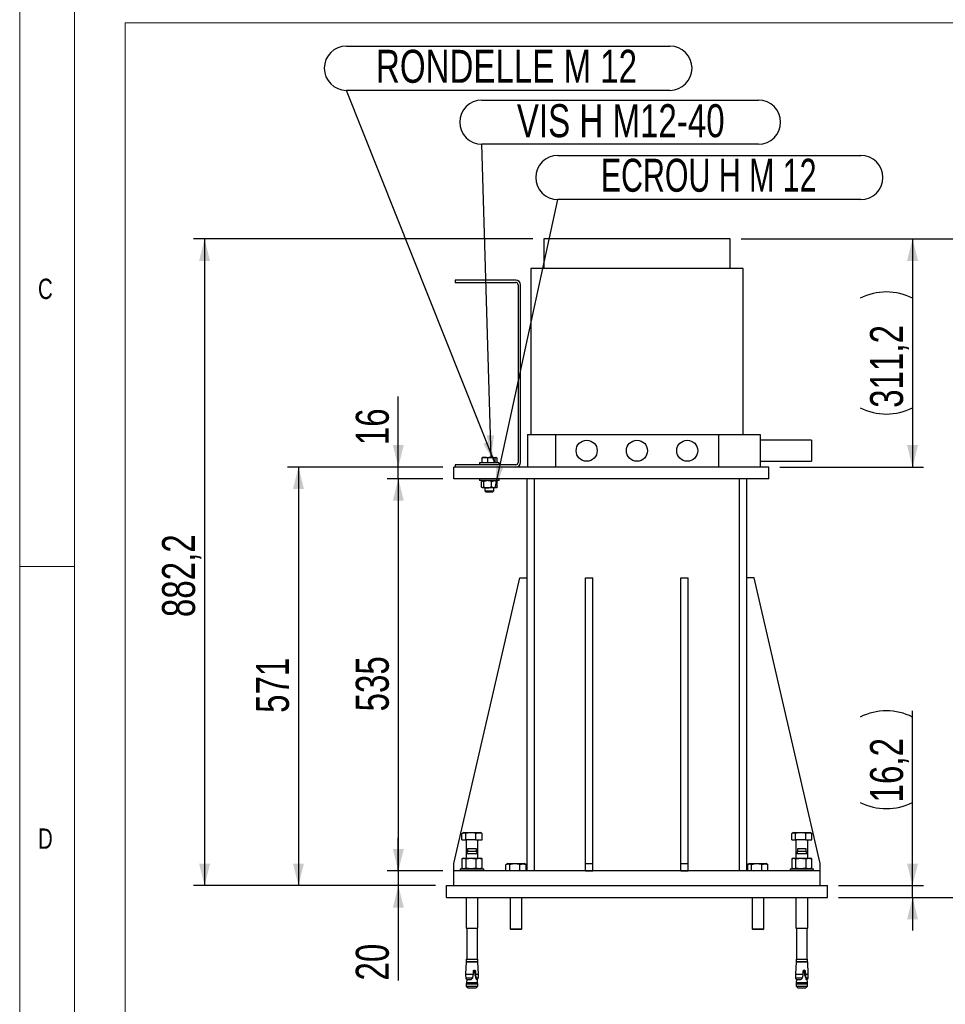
# Model space of a CAD drawing. Header units: millimetres. Extents: x 5 to 589, y 5 to 415.
# Tile 17 of 95: x 5 to 89, y 220 to 310. Entities that reach past the tile are written whole.
import ezdxf

# ---------------------------------------------------------------- set-up
doc = ezdxf.new("R2010")
doc.units = ezdxf.units.MM
doc.layers.add('COTES', color=1, linetype='Continuous')
doc.layers.add('NOTES', color=6, linetype='Continuous')
doc.layers.add('TRAIT-FORT', color=4, linetype='Continuous', lineweight=25)
doc.styles.add('SLDTEXTSTYLE0', font='TXT', dxfattribs={"width": 0.75})
doc.styles.add('SLDTEXTSTYLE9', font='TXT', dxfattribs={"width": 0.6875})
doc.dimstyles.new('SLDDIMSTYLE0', dxfattribs={"dimtxt": 3, "dimasz": 2, "dimexe": 0, "dimexo": 0.0625, "dimgap": 0.75, "dimtad": 1, "dimdec": 1, "dimlfac": 15, "dimrnd": 1e-09, "dimzin": 12, "dimdsep": 46, "dimtxsty": 'SLDTEXTSTYLE0', "dimsah": 1, "dimcen": 0.09, "dimadec": 0, "dimazin": 3, "dimtfac": 1, "dimtdec": 1, "dimtofl": 0, "dimtmove": 0, "dimatfit": 3, "dimfxl": 0, "dimfrac": 2, "dimtolj": 1, "dimtzin": 12, "dimarcsym": 0})
doc.dimstyles.new('SLDDIMSTYLE1', dxfattribs={"dimtxt": 3, "dimasz": 2, "dimexe": 0, "dimexo": 0.0625, "dimgap": 0.75, "dimtad": 1, "dimdec": 1, "dimlfac": 15, "dimrnd": 1e-09, "dimzin": 12, "dimdsep": 46, "dimtxsty": 'SLDTEXTSTYLE0', "dimsah": 1, "dimcen": 0.09, "dimadec": 0, "dimazin": 3, "dimtfac": 1, "dimtdec": 1, "dimtmove": 0, "dimatfit": 0, "dimfxl": 0, "dimfrac": 2, "dimtolj": 1, "dimtzin": 12, "dimarcsym": 0})
doc.dimstyles.new('SLDDIMSTYLE3', dxfattribs={"dimtxt": 0.18, "dimasz": 2, "dimexe": 0, "dimexo": 0.0625, "dimgap": 0, "dimtad": 0, "dimtih": 1, "dimtoh": 1, "dimdec": 0, "dimrnd": 1e-09, "dimzin": 0, "dimdsep": 46, "dimtxsty": 'Standard', "dimsah": 1, "dimcen": 0.09, "dimadec": 0, "dimazin": 0, "dimtfac": 2, "dimtdec": 0, "dimtofl": 0, "dimtmove": 0, "dimatfit": 3, "dimfxl": 0, "dimfrac": 2, "dimtolj": 1, "dimtzin": 0, "dimarcsym": 0})

# ---------------------------------------------------------------- blocks, each defined once
blk = doc.blocks.new('_D_65')
at = {"layer": 'COTES', "color": 1}
for p, q in [((43.485, 269.037), (29.361, 269.037)), ((30.361, 269.037), (30.361, 230.97)), ((42.819, 230.97), (29.361, 230.97))]:
    blk.add_line(p, q, dxfattribs=at)
for points in [[(30.361, 269.037), (29.861, 267.037), (30.861, 267.037)], [(30.361, 230.97), (30.861, 232.97), (29.861, 232.97)]]:
    blk.add_solid(points, dxfattribs=at)
at = {"layer": 'COTES', "color": 1, "insert": (26.494, 246.679), "char_height": 3, "attachment_point": 1, "rotation": 90, "style": 'SLDTEXTSTYLE0'}
blk.add_mtext('571', dxfattribs=at)
blk = doc.blocks.new('_D_66')
at = {"layer": 'COTES', "color": 1}
for p, q in [((39.444, 269.037), (39.444, 275.457)), ((43.485, 269.037), (38.444, 269.037)), ((39.444, 267.97), (39.444, 269.037)), ((43.485, 267.97), (38.444, 267.97)), ((39.444, 267.97), (39.444, 264.97))]:
    blk.add_line(p, q, dxfattribs=at)
for points in [[(39.444, 269.037), (39.944, 271.037), (38.944, 271.037)], [(39.444, 267.97), (38.944, 265.97), (39.944, 265.97)]]:
    blk.add_solid(points, dxfattribs=at)
at = {"layer": 'COTES', "color": 1, "insert": (35.576, 271.024), "char_height": 3, "attachment_point": 1, "rotation": 90, "style": 'SLDTEXTSTYLE0'}
blk.add_mtext('16', dxfattribs=at)
blk = doc.blocks.new('_D_67')
at = {"layer": 'COTES', "color": 1}
for p, q in [((43.485, 267.97), (38.444, 267.97)), ((39.444, 267.97), (39.444, 232.304)), ((43.485, 232.304), (38.444, 232.304))]:
    blk.add_line(p, q, dxfattribs=at)
for points in [[(39.444, 267.97), (38.944, 265.97), (39.944, 265.97)], [(39.444, 232.304), (39.944, 234.304), (38.944, 234.304)]]:
    blk.add_solid(points, dxfattribs=at)
at = {"layer": 'COTES', "color": 1, "insert": (35.576, 246.812), "char_height": 3, "attachment_point": 1, "rotation": 90, "style": 'SLDTEXTSTYLE0'}
blk.add_mtext('535', dxfattribs=at)
blk = doc.blocks.new('_D_68')
at = {"layer": 'COTES', "color": 1}
for p, q in [((39.444, 232.304), (39.444, 235.304)), ((43.485, 232.304), (38.444, 232.304)), ((39.444, 232.304), (39.444, 230.97)), ((42.819, 230.97), (38.444, 230.97)), ((39.444, 230.97), (39.444, 222.338))]:
    blk.add_line(p, q, dxfattribs=at)
for points in [[(39.444, 232.304), (39.944, 234.304), (38.944, 234.304)], [(39.444, 230.97), (38.944, 228.97), (39.944, 228.97)]]:
    blk.add_solid(points, dxfattribs=at)
at = {"layer": 'COTES', "color": 1, "insert": (35.576, 222.338), "char_height": 3, "attachment_point": 1, "rotation": 90, "style": 'SLDTEXTSTYLE0'}
blk.add_mtext('20', dxfattribs=at)
blk = doc.blocks.new('_D_69')
at = {"layer": 'COTES', "color": 1}
for p, q in [((70.619, 289.784), (87.223, 289.784)), ((86.223, 289.784), (86.223, 269.037)), ((74.152, 269.037), (87.223, 269.037))]:
    blk.add_line(p, q, dxfattribs=at)
for centre, start, end in [((83.842, 279.635), 63.43495, 116.56505), ((83.842, 279.185), 243.43495, 296.56505)]:
    blk.add_arc(centre, 5.325, start, end, dxfattribs=at)
for points in [[(86.223, 289.784), (85.723, 287.784), (86.723, 287.784)], [(86.223, 269.037), (86.723, 271.037), (85.723, 271.037)]]:
    blk.add_solid(points, dxfattribs=at)
at = {"layer": 'COTES', "color": 1, "insert": (82.356, 274.423), "char_height": 3, "attachment_point": 1, "rotation": 90, "style": 'SLDTEXTSTYLE0'}
blk.add_mtext('311,2', dxfattribs=at)
blk = doc.blocks.new('_D_70')
at = {"layer": 'COTES', "color": 1}
for p, q in [((86.223, 230.97), (86.223, 246.859)), ((79.485, 230.97), (87.223, 230.97)), ((86.223, 229.89), (86.223, 230.97)), ((79.485, 229.89), (87.223, 229.89)), ((86.223, 229.89), (86.223, 226.89))]:
    blk.add_line(p, q, dxfattribs=at)
for centre, start, end in [((83.842, 241.534), 63.43495, 116.56505), ((83.842, 243.301), 243.43495, 296.56505)]:
    blk.add_arc(centre, 5.325, start, end, dxfattribs=at)
for points in [[(86.223, 230.97), (86.723, 232.97), (85.723, 232.97)], [(86.223, 229.89), (85.723, 227.89), (86.723, 227.89)]]:
    blk.add_solid(points, dxfattribs=at)
at = {"layer": 'COTES', "color": 1, "insert": (82.356, 238.538), "char_height": 3, "attachment_point": 1, "rotation": 90, "style": 'SLDTEXTSTYLE0'}
blk.add_mtext('16,2', dxfattribs=at)
blk = doc.blocks.new('_D_71')
at = {"layer": 'COTES', "color": 1}
for p, q in [((70.619, 289.784), (96.962, 289.784)), ((95.962, 229.89), (95.962, 289.784)), ((79.485, 229.89), (96.962, 229.89))]:
    blk.add_line(p, q, dxfattribs=at)
for points in [[(95.962, 289.784), (95.462, 287.784), (96.462, 287.784)], [(95.962, 229.89), (96.462, 231.89), (95.462, 231.89)]]:
    blk.add_solid(points, dxfattribs=at)
at = {"layer": 'COTES', "color": 1, "insert": (92.095, 254.85), "char_height": 3, "attachment_point": 1, "rotation": 90, "style": 'SLDTEXTSTYLE0'}
blk.add_mtext('898,4', dxfattribs=at)
blk = doc.blocks.new('_D_72')
at = {"layer": 'COTES', "color": 1}
for p, q in [((51.685, 289.784), (20.819, 289.784)), ((21.819, 289.784), (21.819, 230.97)), ((42.819, 230.97), (20.819, 230.97))]:
    blk.add_line(p, q, dxfattribs=at)
for points in [[(21.819, 289.784), (21.319, 287.784), (22.319, 287.784)], [(21.819, 230.97), (22.319, 232.97), (21.319, 232.97)]]:
    blk.add_solid(points, dxfattribs=at)
at = {"layer": 'COTES', "color": 1, "insert": (17.952, 255.39), "char_height": 3, "attachment_point": 1, "rotation": 90, "style": 'SLDTEXTSTYLE0'}
blk.add_mtext('882,2', dxfattribs=at)
blk = doc.blocks.new('SW_NOTE_2')
at = {"layer": 'NOTES', "color": 0}
for p, q in [((0, 4.025), (27.547, 4.025)), ((27.547, 0), (0, 0))]:
    blk.add_line(p, q, dxfattribs=at)
for centre, start, end in [((0, 2.013), 90, 270), ((27.547, 2.013), 270, 90)]:
    blk.add_arc(centre, 2.013, start, end, dxfattribs=at)
at = {"layer": 'NOTES', "color": 0, "insert": (13.716, 3.716), "char_height": 3, "attachment_point": 2, "style": 'SLDTEXTSTYLE9'}
blk.add_mtext('ECROU H M 12', dxfattribs=at)
blk = doc.blocks.new('SW_NOTE_3')
at = {"layer": 'NOTES', "color": 0}
for p, q in [((0, 4.025), (25.157, 4.025)), ((25.157, 0), (0, 0))]:
    blk.add_line(p, q, dxfattribs=at)
for centre, start, end in [((0, 2.013), 90, 270), ((25.157, 2.013), 270, 90)]:
    blk.add_arc(centre, 2.013, start, end, dxfattribs=at)
at = {"layer": 'NOTES', "color": 0, "insert": (12.634, 3.646), "char_height": 3, "attachment_point": 2, "style": 'SLDTEXTSTYLE0'}
blk.add_mtext('VIS H M12-40', dxfattribs=at)
blk = doc.blocks.new('SW_NOTE_4')
at = {"layer": 'NOTES', "color": 0}
for p, q in [((0, 4.025), (29.434, 4.025)), ((29.434, 0), (0, 0))]:
    blk.add_line(p, q, dxfattribs=at)
for centre, start, end in [((0, 2.013), 90, 270), ((29.434, 2.013), 270, 90)]:
    blk.add_arc(centre, 2.013, start, end, dxfattribs=at)
at = {"layer": 'NOTES', "color": 0, "insert": (14.57, 3.689), "char_height": 3, "attachment_point": 2, "style": 'SLDTEXTSTYLE0'}
blk.add_mtext('RONDELLE M 12', dxfattribs=at)

msp = doc.modelspace()

# ---------------------------------------------------------------- linework, layer by layer
at = {"color": 7, "linetype": 'Continuous', "lineweight": 18}
for p, q in [((5, 415), (5, 5)), ((10, 410), (10, 10)), ((14.6104, 309.4419), (157.2809, 309.4419)), ((14.6104, 309.4419), (14.6104, 160.4144)), ((10, 260), (5, 260))]:
    msp.add_line(p, q, dxfattribs=at)
at = {"layer": 'TRAIT-FORT', "color": 4, "linetype": 'Continuous', "lineweight": 25}
for p, q in [((52.6854, 289.7837), (52.6854, 287.1049)), ((52.6854, 289.7837), (52.6854, 287.1049)), ((52.7391, 289.7837), (52.6854, 289.7837)), ((62.1039, 289.7837), (52.6854, 289.7837)), ((69.6187, 289.7837), (52.7391, 289.7837)), ((69.6187, 289.7837), (62.1039, 289.7837)), ((69.6187, 287.1049), (69.6187, 289.7837)), ((69.6187, 287.1049), (69.6187, 289.7837)), ((51.5001, 287.1049), (51.5001, 272.0003)), ((51.5001, 287.1049), (51.5001, 272.0003)), ((70.804, 287.1049), (51.5001, 287.1049)), ((70.804, 272.0003), (70.804, 287.1049)), ((70.804, 272.0003), (70.804, 287.1049)), ((44.6035, 286.0381), (44.6035, 285.8256)), ((50.1289, 286.0381), (44.6035, 286.0381)), ((44.6035, 285.8256), (50.1289, 285.8256)), ((50.3414, 285.613), (50.3414, 269.462)), ((50.5539, 269.462), (50.5539, 285.613)), ((51.2031, 272.0003), (51.2031, 269.037)), ((51.2031, 272.0003), (51.2037, 272.0003)), ((51.2037, 272.0003), (51.2037, 269.037)), ((51.2037, 272.0003), (53.7437, 272.0003)), ((53.7437, 272.0003), (53.7437, 269.037)), ((53.7437, 272.0003), (68.5604, 272.0003)), ((68.5604, 272.0003), (68.5604, 269.037)), ((68.5604, 272.0003), (70.8752, 272.0003)), ((70.8752, 272.0003), (72.3698, 272.0003)), ((72.3698, 272.0003), (72.3698, 269.037)), ((77.0365, 271.4769), (72.3698, 271.4769)), ((77.0365, 271.4769), (77.0365, 269.5604)), ((47.0559, 269.8626), (47.0559, 269.4162)), ((47.1239, 269.9162), (47.1036, 269.9044)), ((47.1239, 269.9162), (47.3025, 269.9162)), ((47.3025, 269.9162), (47.8831, 269.9162)), ((47.5491, 269.8626), (47.5491, 269.4162)), ((47.8831, 269.9162), (48.3045, 269.9162)), ((48.2171, 269.8626), (48.2171, 269.4162)), ((48.3045, 269.9162), (48.3239, 269.9162)), ((48.3443, 269.9044), (48.3239, 269.9162)), ((48.3919, 269.8626), (48.3919, 269.4162)), ((72.3698, 269.5604), (77.0365, 269.5604)), ((44.4854, 267.9703), (44.4854, 269.037)), ((73.152, 269.037), (44.4854, 269.037)), ((44.6035, 269.2495), (44.6035, 269.037)), ((50.1289, 269.2495), (44.6035, 269.2495)), ((46.8239, 269.4162), (46.8239, 269.2495)), ((46.9967, 269.4162), (46.8239, 269.4162)), ((48.6239, 269.4162), (46.9967, 269.4162)), ((48.6239, 269.2495), (48.6239, 269.4162)), ((73.152, 267.9703), (73.152, 269.037)), ((73.152, 267.9703), (44.4854, 267.9703)), ((46.8239, 267.9695), (46.8239, 267.8029)), ((47.0335, 267.9695), (46.8239, 267.9695)), ((47.0335, 267.8029), (46.8239, 267.8029)), ((47.0311, 267.7433), (46.9967, 267.7049)), ((48.6239, 267.9695), (47.0335, 267.9695)), ((48.6239, 267.8029), (47.0335, 267.8029)), ((47.0906, 267.8029), (47.0636, 267.7759)), ((47.3239, 267.9703), (47.3239, 267.9695)), ((48.1239, 267.9695), (48.1239, 267.9703)), ((48.3842, 267.7759), (48.3572, 267.8029)), ((48.4167, 267.7434), (48.3842, 267.7759)), ((48.4167, 267.7433), (48.4511, 267.7049)), ((48.6239, 267.8029), (48.6239, 267.9695)), ((51.152, 232.3037), (51.152, 267.9703)), ((51.8187, 232.3037), (51.8187, 267.9703)), ((70.4854, 232.3037), (70.4854, 267.9703)), ((71.152, 232.3037), (71.152, 267.9703)), ((47.0072, 267.7129), (46.9967, 267.7049)), ((46.9967, 267.2342), (46.9967, 267.7049)), ((46.9967, 267.2342), (47.0071, 267.2261)), ((47.0135, 267.2342), (47.0135, 267.7049)), ((47.064, 267.1628), (47.0906, 267.1362)), ((47.1159, 267.1362), (47.0906, 267.1362)), ((47.5735, 267.1362), (47.1159, 267.1362)), ((47.2183, 267.2342), (47.2183, 267.7049)), ((47.3239, 267.1362), (47.3239, 266.8662)), ((47.3239, 266.8662), (47.4406, 266.7495)), ((47.3239, 266.8662), (47.443, 266.8662)), ((47.443, 266.8662), (48.1239, 266.8662)), ((48.1815, 267.1362), (47.5735, 267.1362)), ((47.9287, 267.2342), (47.9287, 267.7049)), ((48.0072, 266.7495), (48.1239, 266.8662)), ((48.1239, 266.8662), (48.1239, 267.1362)), ((48.3572, 267.1362), (48.1815, 267.1362)), ((48.3572, 267.1362), (48.3838, 267.1628)), ((48.3838, 267.1628), (48.4169, 267.1958)), ((48.4343, 267.2342), (48.4343, 267.7049)), ((48.4511, 267.2342), (48.4511, 267.7049)), ((47.5249, 266.7495), (47.4406, 266.7495)), ((48.0072, 266.7495), (47.5249, 266.7495)), ((44.4854, 232.9703), (50.4854, 258.9703)), ((50.4854, 258.9703), (51.152, 258.9703)), ((56.4854, 232.9703), (56.4854, 258.9703)), ((56.4854, 258.9703), (57.152, 258.9703)), ((57.152, 232.9703), (57.152, 258.9703)), ((65.152, 258.9703), (65.8187, 258.9703)), ((65.152, 232.9703), (65.152, 258.9703)), ((65.8187, 232.9703), (65.8187, 258.9703)), ((71.8187, 258.9703), (71.152, 258.9703)), ((77.8187, 232.9703), (71.8187, 258.9703)), ((45.2365, 235.1377), (45.2365, 235.7098)), ((45.392, 235.8044), (45.2872, 235.7438)), ((45.392, 235.8044), (46.912, 235.8044)), ((45.5875, 235.1377), (45.5875, 235.7098)), ((46.503, 235.1377), (46.503, 235.7098)), ((47.0169, 235.7438), (46.912, 235.8044)), ((47.0675, 235.1377), (47.0675, 235.7098)), ((75.2365, 235.1377), (75.2365, 235.7098)), ((75.392, 235.8044), (75.2872, 235.7438)), ((75.392, 235.8044), (76.912, 235.8044)), ((75.5875, 235.1377), (75.5875, 235.7098)), ((76.503, 235.1377), (76.503, 235.7098)), ((77.0169, 235.7438), (76.912, 235.8044)), ((77.0675, 235.1377), (77.0675, 235.7098)), ((45.2365, 235.1377), (45.5875, 235.1377)), ((46.503, 235.1377), (45.5875, 235.1377)), ((45.6187, 235.1377), (45.6187, 233.8503)), ((46.503, 235.1377), (47.0675, 235.1377)), ((46.6854, 233.8503), (46.6854, 235.1377)), ((75.2365, 235.1377), (75.5875, 235.1377)), ((76.503, 235.1377), (75.5875, 235.1377)), ((75.6187, 235.1377), (75.6187, 233.8503)), ((76.503, 235.1377), (77.0675, 235.1377)), ((76.6854, 233.8503), (76.6854, 235.1377)), ((45.7454, 234.0703), (45.6187, 233.8503)), ((45.6187, 233.8503), (45.6187, 233.457)), ((45.6587, 233.8503), (45.6187, 233.8503)), ((46.6854, 233.8503), (45.6587, 233.8503)), ((45.7454, 234.3037), (45.7454, 234.0703)), ((45.7759, 234.3037), (45.7454, 234.3037)), ((46.5587, 234.0703), (45.7454, 234.0703)), ((46.5587, 234.3037), (45.7759, 234.3037)), ((46.5587, 234.0703), (46.5587, 234.3037)), ((46.6854, 233.8503), (46.5587, 234.0703)), ((46.6854, 233.457), (46.6854, 233.8503)), ((75.7454, 234.0703), (75.6187, 233.8503)), ((75.6187, 233.8503), (75.6187, 233.457)), ((75.6587, 233.8503), (75.6187, 233.8503)), ((76.6854, 233.8503), (75.6587, 233.8503)), ((75.7454, 234.3037), (75.7454, 234.0703)), ((75.7759, 234.3037), (75.7454, 234.3037)), ((76.5587, 234.0703), (75.7454, 234.0703)), ((76.5587, 234.3037), (75.7759, 234.3037)), ((76.5587, 234.0703), (76.5587, 234.3037)), ((76.6854, 233.8503), (76.5587, 234.0703)), ((76.6854, 233.457), (76.6854, 233.8503)), ((44.4854, 232.3037), (44.4854, 232.9703)), ((45.2365, 233.4126), (45.2365, 232.5481)), ((45.352, 233.457), (45.2872, 233.4337)), ((45.352, 233.457), (45.412, 233.457)), ((45.412, 233.457), (46.0453, 233.457)), ((45.5875, 233.4126), (45.5875, 232.5481)), ((46.0453, 233.457), (46.7853, 233.457)), ((46.503, 233.4126), (46.503, 232.5481)), ((46.7853, 233.457), (46.952, 233.457)), ((47.0169, 233.4337), (46.952, 233.457)), ((47.0675, 232.5481), (47.0675, 233.4126)), ((49.2365, 232.3037), (49.2365, 232.8758)), ((49.392, 232.9703), (49.2872, 232.9098)), ((49.392, 232.9703), (50.912, 232.9703)), ((49.5875, 232.3037), (49.5875, 232.8758)), ((50.503, 232.3037), (50.503, 232.8758)), ((51.0169, 232.9098), (50.912, 232.9703)), ((51.152, 232.9703), (51.0616, 232.8799)), ((51.0675, 232.3037), (51.0675, 232.8758)), ((56.4854, 232.9703), (57.152, 232.9703)), ((56.4854, 232.3037), (56.4854, 232.9703)), ((57.152, 232.3037), (57.152, 232.9703)), ((65.152, 232.9703), (65.8187, 232.9703)), ((65.152, 232.3037), (65.152, 232.9703)), ((65.8187, 232.3037), (65.8187, 232.9703)), ((71.152, 232.9703), (71.2424, 232.8799)), ((71.2365, 232.3037), (71.2365, 232.8758)), ((71.392, 232.9703), (71.2872, 232.9098)), ((71.392, 232.9703), (72.912, 232.9703)), ((71.5875, 232.3037), (71.5875, 232.8758)), ((72.503, 232.3037), (72.503, 232.8758)), ((73.0169, 232.9098), (72.912, 232.9703)), ((73.0675, 232.3037), (73.0675, 232.8758)), ((75.2365, 233.4126), (75.2365, 232.5481)), ((75.352, 233.457), (75.2872, 233.4337)), ((75.352, 233.457), (75.412, 233.457)), ((75.412, 233.457), (76.0453, 233.457)), ((75.5875, 233.4126), (75.5875, 232.5481)), ((76.0453, 233.457), (76.7853, 233.457)), ((76.503, 233.4126), (76.503, 232.5481)), ((76.7853, 233.457), (76.952, 233.457)), ((77.0169, 233.4337), (76.952, 233.457)), ((77.0675, 232.5481), (77.0675, 233.4126)), ((77.8187, 232.3037), (77.8187, 232.9703)), ((44.4854, 230.9703), (44.4854, 232.3037)), ((77.8187, 232.3037), (44.4854, 232.3037)), ((45.0854, 232.5037), (45.0854, 232.3037)), ((45.0854, 232.5037), (47.2187, 232.5037)), ((45.2872, 232.5269), (45.352, 232.5037)), ((46.952, 232.5037), (47.0169, 232.5269)), ((47.2187, 232.3037), (47.2187, 232.5037)), ((56.4854, 232.3037), (57.152, 232.3037)), ((65.152, 232.3037), (65.8187, 232.3037)), ((75.0854, 232.5037), (75.0854, 232.3037)), ((75.0854, 232.5037), (77.2187, 232.5037)), ((75.2872, 232.5269), (75.352, 232.5037)), ((76.952, 232.5037), (77.0169, 232.5269)), ((77.2187, 232.3037), (77.2187, 232.5037)), ((77.8187, 230.9703), (77.8187, 232.3037)), ((43.8187, 229.8903), (43.8187, 230.9703)), ((43.8187, 230.9703), (78.4854, 230.9703)), ((78.4854, 229.8903), (78.4854, 230.9703)), ((43.8187, 229.8903), (78.4854, 229.8903)), ((45.6187, 229.8903), (45.6187, 227.1037)), ((46.6854, 227.1037), (46.6854, 229.8903)), ((49.6187, 229.8903), (49.6187, 227.0437)), ((50.6854, 227.0437), (50.6854, 229.8903)), ((71.6187, 229.8903), (71.6187, 227.0437)), ((72.6854, 227.0437), (72.6854, 229.8903)), ((75.6187, 229.8903), (75.6187, 227.1037)), ((76.6854, 227.1037), (76.6854, 229.8903)), ((45.6187, 227.1037), (45.6587, 227.1037)), ((45.6587, 227.1037), (46.6854, 227.1037)), ((45.672, 227.1037), (45.672, 224.277)), ((46.632, 224.277), (46.632, 227.1037)), ((49.6187, 227.0437), (49.692, 226.9703)), ((49.6187, 227.0437), (50.6854, 227.0437)), ((50.612, 226.9703), (49.692, 226.9703)), ((50.612, 226.9703), (50.6854, 227.0437)), ((71.6187, 227.0437), (71.692, 226.9703)), ((71.6187, 227.0437), (72.6854, 227.0437)), ((72.612, 226.9703), (71.692, 226.9703)), ((72.612, 226.9703), (72.6854, 227.0437)), ((75.6187, 227.1037), (75.6587, 227.1037)), ((75.6587, 227.1037), (76.6854, 227.1037)), ((75.672, 227.1037), (75.672, 224.277)), ((76.632, 224.277), (76.632, 227.1037)), ((45.6214, 224.037), (45.5623, 222.9096)), ((45.6214, 224.037), (45.6612, 224.037)), ((45.6287, 224.277), (45.6287, 224.0703)), ((45.6287, 224.277), (45.668, 224.277)), ((45.6287, 224.0703), (45.668, 224.0703)), ((45.6612, 224.037), (46.6827, 224.037)), ((45.668, 224.277), (46.6754, 224.277)), ((45.668, 224.0703), (46.6754, 224.0703)), ((45.762, 224.0703), (45.762, 224.037)), ((46.542, 224.037), (46.542, 224.0703)), ((46.6754, 224.0703), (46.6754, 224.277)), ((46.7418, 222.9096), (46.6827, 224.037)), ((75.6214, 224.037), (75.5623, 222.9096)), ((75.6214, 224.037), (75.6612, 224.037)), ((75.6287, 224.277), (75.6287, 224.0703)), ((75.6287, 224.277), (75.668, 224.277)), ((75.6287, 224.0703), (75.668, 224.0703)), ((75.6612, 224.037), (76.6827, 224.037)), ((75.668, 224.277), (76.6754, 224.277)), ((75.668, 224.0703), (76.6754, 224.0703)), ((75.762, 224.0703), (75.762, 224.037)), ((76.542, 224.037), (76.542, 224.0703)), ((76.6754, 224.0703), (76.6754, 224.277)), ((76.7418, 222.9096), (76.6827, 224.037)), ((46.2683, 222.9096), (46.2772, 223.1903)), ((46.4297, 222.7929), (46.401, 223.1903)), ((46.401, 223.1903), (46.4575, 223.1903)), ((46.4575, 223.1903), (46.4758, 222.9096)), ((76.2683, 222.9096), (76.2772, 223.1903)), ((76.4297, 222.7929), (76.401, 223.1903)), ((76.401, 223.1903), (76.4575, 223.1903)), ((76.4575, 223.1903), (76.4758, 222.9096)), ((45.5623, 222.9096), (46.2683, 222.9096)), ((45.5858, 222.5872), (46.1891, 222.5872)), ((45.6467, 222.1503), (45.622, 222.029)), ((45.6674, 222.4325), (45.6467, 222.1503)), ((45.6467, 222.1503), (46.6574, 222.1503)), ((45.6674, 222.4325), (46.0736, 222.4325)), ((46.0736, 222.4325), (46.1079, 222.4571)), ((46.2601, 222.7929), (46.2683, 222.9096)), ((46.479, 222.7929), (46.4297, 222.7929)), ((46.4758, 222.9096), (46.7418, 222.9096)), ((46.4758, 222.9096), (46.479, 222.7929)), ((46.5229, 222.5872), (46.7183, 222.5872)), ((46.544, 222.4325), (46.5283, 222.4571)), ((46.5283, 222.4571), (46.5391, 222.4571)), ((46.5391, 222.4571), (46.544, 222.4325)), ((46.6367, 222.4325), (46.544, 222.4325)), ((46.6574, 222.1503), (46.6367, 222.4325)), ((46.682, 222.029), (46.6574, 222.1503)), ((75.5623, 222.9096), (76.2683, 222.9096)), ((75.5858, 222.5872), (76.1891, 222.5872)), ((75.6467, 222.1503), (75.622, 222.029)), ((75.6674, 222.4325), (75.6467, 222.1503)), ((75.6467, 222.1503), (76.6574, 222.1503)), ((75.6674, 222.4325), (76.0736, 222.4325)), ((76.0736, 222.4325), (76.1079, 222.4571)), ((76.2601, 222.7929), (76.2683, 222.9096)), ((76.479, 222.7929), (76.4297, 222.7929)), ((76.4758, 222.9096), (76.7418, 222.9096)), ((76.4758, 222.9096), (76.479, 222.7929)), ((76.5229, 222.5872), (76.7183, 222.5872)), ((76.544, 222.4325), (76.5283, 222.4571)), ((76.5283, 222.4571), (76.5391, 222.4571)), ((76.5391, 222.4571), (76.544, 222.4325)), ((76.6367, 222.4325), (76.544, 222.4325)), ((76.6574, 222.1503), (76.6367, 222.4325)), ((76.682, 222.029), (76.6574, 222.1503)), ((45.622, 222.029), (45.622, 221.837)), ((45.622, 222.029), (46.682, 222.029)), ((45.622, 221.837), (45.7887, 221.6703)), ((45.622, 221.837), (45.6618, 221.837)), ((45.6618, 221.837), (46.682, 221.837)), ((45.7887, 221.6703), (46.5154, 221.6703)), ((46.5154, 221.6703), (46.682, 221.837)), ((46.682, 221.837), (46.682, 222.029)), ((75.622, 222.029), (75.622, 221.837)), ((75.622, 222.029), (76.682, 222.029)), ((75.622, 221.837), (75.7887, 221.6703)), ((75.622, 221.837), (75.6618, 221.837)), ((75.6618, 221.837), (76.682, 221.837)), ((75.7887, 221.6703), (76.5154, 221.6703)), ((76.5154, 221.6703), (76.682, 221.837)), ((76.682, 221.837), (76.682, 222.029))]:
    msp.add_line(p, q, dxfattribs=at)
for centre in [(56.5783, 270.5187), (61.152, 270.5187), (65.7258, 270.5187)]:
    msp.add_circle(centre, 0.9583, dxfattribs=at)
for centre, radius, start, end in [((50.1289, 285.613), 0.425, 360, 90), ((50.1289, 285.613), 0.2125, 360, 90), ((50.1289, 269.462), 0.2125, 270, 0), ((50.1289, 269.462), 0.425, 270, 0), ((49.2471, 223.0153), 3.6863, 181.6416, 186.668911), ((45.8497, 222.6276), 0.2671, 188.713673, 226.939482), ((46.4543, 222.6276), 0.2671, 313.060518, 351.286327), ((43.057, 223.0153), 3.6863, 353.331089, 358.3584), ((79.2471, 223.0153), 3.6863, 181.6416, 186.668911), ((75.8497, 222.6276), 0.2671, 188.713673, 226.939482), ((76.4543, 222.6276), 0.2671, 313.060518, 351.286327), ((73.057, 223.0153), 3.6863, 353.331089, 358.3584)]:
    msp.add_arc(centre, radius, start, end, dxfattribs=at)
for points, knots in [([(47.3025, 269.9162), (47.2842, 269.9156), (47.2497, 269.9146), (47.1993, 269.9069), (47.1512, 269.8957), (47.1033, 269.881), (47.0717, 269.8687), (47.0559, 269.8626)], [0, 0, 0, 0, 0.2190861, 0.4128361, 0.6072728, 0.8034231, 1, 1, 1, 1]), ([(47.0559, 269.8626), (47.063, 269.8701), (47.0771, 269.8853), (47.0931, 269.899), (47.1021, 269.9032), (47.1038, 269.904)], [0, 0, 0, 0, 0.4469683, 0.8954285, 1, 1, 1, 1]), ([(47.5491, 269.8626), (47.5412, 269.8657), (47.5256, 269.8719), (47.4775, 269.8891), (47.4035, 269.9105), (47.3363, 269.9143), (47.3025, 269.9162)], [0, 0, 0, 0, 0.0973863, 0.1948131, 0.5946686, 1, 1, 1, 1]), ([(47.8831, 269.9162), (47.8751, 269.9161), (47.8413, 269.9159), (47.7813, 269.9118), (47.7034, 269.9008), (47.6258, 269.8844), (47.5747, 269.8699), (47.5491, 269.8626)], [0, 0, 0, 0, 0.0700556, 0.2998126, 0.5308313, 0.7650256, 1, 1, 1, 1]), ([(48.2171, 269.8626), (48.1901, 269.8703), (48.1361, 269.8856), (48.0532, 269.9024), (47.9687, 269.914), (47.9117, 269.9155), (47.8831, 269.9162)], [0, 0, 0, 0, 0.2472686, 0.4953626, 0.746874, 1, 1, 1, 1]), ([(48.2171, 269.8626), (48.2241, 269.8703), (48.2383, 269.8856), (48.26, 269.9024), (48.2821, 269.914), (48.297, 269.9155), (48.3045, 269.9162)], [0, 0, 0, 0, 0.2472686, 0.4953626, 0.746874, 1, 1, 1, 1]), ([(48.3045, 269.9162), (48.3066, 269.9161), (48.3154, 269.9159), (48.3311, 269.9118), (48.3515, 269.9008), (48.3718, 269.8844), (48.3852, 269.8699), (48.3919, 269.8626)], [0, 0, 0, 0, 0.0700556, 0.2998126, 0.5308313, 0.7650256, 1, 1, 1, 1]), ([(47.0135, 267.7049), (47.0205, 267.7167), (47.0344, 267.7405), (47.0563, 267.7694), (47.0792, 267.7911), (47.0993, 267.8016), (47.1116, 267.8025), (47.1159, 267.8029)], [0, 0, 0, 0, 0.2155169, 0.432226, 0.6544573, 0.8796878, 1, 1, 1, 1]), ([(47.1159, 267.8029), (47.1248, 267.8015), (47.1428, 267.7986), (47.169, 267.7768), (47.1943, 267.7456), (47.2103, 267.7185), (47.2183, 267.7049)], [0, 0, 0, 0, 0.2495763, 0.5043607, 0.7510452, 1, 1, 1, 1]), ([(47.5735, 267.8029), (47.5426, 267.8015), (47.4802, 267.7986), (47.3893, 267.7768), (47.3015, 267.7456), (47.2461, 267.7185), (47.2183, 267.7049)], [0, 0, 0, 0, 0.2495763, 0.5043607, 0.7510452, 1, 1, 1, 1]), ([(47.9287, 267.7049), (47.9046, 267.7167), (47.8564, 267.7405), (47.7803, 267.7694), (47.7009, 267.7911), (47.6311, 267.8016), (47.5884, 267.8025), (47.5735, 267.8029)], [0, 0, 0, 0, 0.21551689, 0.43222603, 0.65445729, 0.87968778, 1, 1, 1, 1]), ([(47.9287, 267.7049), (47.9433, 267.7151), (47.9727, 267.7356), (48.0159, 267.7598), (48.0576, 267.7788), (48.0979, 267.7922), (48.1393, 267.8011), (48.1674, 267.8023), (48.1815, 267.8029)], [0, 0, 0, 0, 0.18482945, 0.3703669, 0.5252225, 0.68091173, 0.83977606, 1, 1, 1, 1]), ([(48.1815, 267.8029), (48.1857, 267.8028), (48.2209, 267.8023), (48.2878, 267.7886), (48.3677, 267.7507), (48.4155, 267.7178), (48.4343, 267.7049)], [0, 0, 0, 0, 0.04836864, 0.39932986, 0.76296469, 1, 1, 1, 1]), ([(48.4343, 267.7049), (48.4274, 267.7166), (48.4134, 267.7402), (48.3965, 267.7639), (48.3863, 267.773), (48.3836, 267.7754)], [0, 0, 0, 0, 0.4231147, 0.8485701, 1, 1, 1, 1]), ([(46.9967, 267.2342), (47.0067, 267.2218), (47.0179, 267.2079), (47.0298, 267.1973), (47.0311, 267.1961)], [0, 0, 0, 0, 0.88434981, 1, 1, 1, 1]), ([(47.1159, 267.1362), (47.107, 267.1376), (47.089, 267.1404), (47.0628, 267.1622), (47.0375, 267.1934), (47.0215, 267.2205), (47.0135, 267.2342)], [0, 0, 0, 0, 0.2495763, 0.5043607, 0.7510452, 1, 1, 1, 1]), ([(47.2183, 267.2342), (47.2114, 267.2223), (47.1975, 267.1986), (47.1755, 267.1696), (47.1526, 267.148), (47.1325, 267.1375), (47.1202, 267.1365), (47.1159, 267.1362)], [0, 0, 0, 0, 0.21551689, 0.43222603, 0.65445729, 0.87968778, 1, 1, 1, 1]), ([(47.2183, 267.2342), (47.2423, 267.2223), (47.2906, 267.1986), (47.3666, 267.1696), (47.4461, 267.148), (47.5159, 267.1375), (47.5586, 267.1365), (47.5735, 267.1362)], [0, 0, 0, 0, 0.2155169, 0.432226, 0.6544573, 0.8796878, 1, 1, 1, 1]), ([(47.5735, 267.1362), (47.6044, 267.1376), (47.6668, 267.1404), (47.7576, 267.1622), (47.8455, 267.1934), (47.9009, 267.2205), (47.9287, 267.2342)], [0, 0, 0, 0, 0.2495763, 0.5043607, 0.7510452, 1, 1, 1, 1]), ([(48.1815, 267.1362), (48.1679, 267.1367), (48.1406, 267.1378), (48.0996, 267.1464), (48.0588, 267.1597), (48.0164, 267.1789), (47.9728, 267.2034), (47.9434, 267.2239), (47.9287, 267.2342)], [0, 0, 0, 0, 0.1543907, 0.3100779, 0.4693559, 0.6296338, 0.8144121, 1, 1, 1, 1]), ([(48.4343, 267.2342), (48.4155, 267.2212), (48.3687, 267.189), (48.2889, 267.1509), (48.2219, 267.1367), (48.1857, 267.1362), (48.1815, 267.1362)], [0, 0, 0, 0, 0.2370392, 0.5890192, 0.9516306, 1, 1, 1, 1]), ([(48.3836, 267.1629), (48.3841, 267.1633), (48.3932, 267.1703), (48.4103, 267.1942), (48.4263, 267.2208), (48.4343, 267.2342)], [0, 0, 0, 0, 0.0280299, 0.5117888, 1, 1, 1, 1]), ([(48.4511, 267.2342), (48.4411, 267.2222), (48.4212, 267.1985), (48.4004, 267.1806), (48.39, 267.1718)], [0, 0, 0, 0, 0.50427084, 1, 1, 1, 1]), ([(45.2365, 235.7098), (45.2475, 235.7178), (45.2695, 235.7339), (45.3031, 235.7532), (45.3371, 235.7683), (45.3748, 235.7791), (45.4163, 235.7829), (45.4616, 235.7769), (45.507, 235.7607), (45.5491, 235.7377), (45.5758, 235.7184), (45.5875, 235.7098)], [0, 0, 0, 0, 0.0959759, 0.1921303, 0.2889837, 0.386155, 0.511758, 0.6382621, 0.7673312, 0.8971208, 1, 1, 1, 1]), ([(46.503, 235.7098), (46.4236, 235.7305), (46.2629, 235.7722), (46.0249, 235.7875), (45.7974, 235.765), (45.6579, 235.7283), (45.5875, 235.7098)], [0, 0, 0, 0, 0.26460747, 0.534953, 0.76534584, 1, 1, 1, 1]), ([(46.503, 235.7098), (46.552, 235.7305), (46.6511, 235.7722), (46.7979, 235.7875), (46.9381, 235.765), (47.0241, 235.7283), (47.0675, 235.7098)], [0, 0, 0, 0, 0.2646075, 0.534953, 0.7653458, 1, 1, 1, 1]), ([(47.0159, 235.7435), (47.0213, 235.7406), (47.0387, 235.7315), (47.0558, 235.7187), (47.0675, 235.7098)], [0, 0, 0, 0, 0.3116864, 1, 1, 1, 1]), ([(75.2365, 235.7098), (75.2475, 235.7178), (75.2695, 235.7339), (75.3031, 235.7532), (75.3371, 235.7683), (75.3748, 235.7791), (75.4163, 235.7829), (75.4616, 235.7769), (75.507, 235.7607), (75.5491, 235.7377), (75.5758, 235.7184), (75.5875, 235.7098)], [0, 0, 0, 0, 0.0959759, 0.1921303, 0.2889837, 0.386155, 0.511758, 0.6382621, 0.7673312, 0.8971208, 1, 1, 1, 1]), ([(76.503, 235.7098), (76.4236, 235.7305), (76.2629, 235.7722), (76.0249, 235.7875), (75.7974, 235.765), (75.6579, 235.7283), (75.5875, 235.7098)], [0, 0, 0, 0, 0.26460747, 0.534953, 0.76534584, 1, 1, 1, 1]), ([(76.503, 235.7098), (76.552, 235.7305), (76.6511, 235.7722), (76.7979, 235.7875), (76.9381, 235.765), (77.0241, 235.7283), (77.0675, 235.7098)], [0, 0, 0, 0, 0.2646075, 0.534953, 0.7653458, 1, 1, 1, 1]), ([(77.0159, 235.7435), (77.0213, 235.7406), (77.0387, 235.7315), (77.0558, 235.7187), (77.0675, 235.7098)], [0, 0, 0, 0, 0.3116864, 1, 1, 1, 1]), ([(45.2365, 233.4126), (45.251, 233.4191), (45.2799, 233.432), (45.3236, 233.4459), (45.3677, 233.4552), (45.3973, 233.4564), (45.412, 233.457)], [0, 0, 0, 0, 0.2488901, 0.4981338, 0.7487594, 1, 1, 1, 1]), ([(45.412, 233.457), (45.4267, 233.4564), (45.456, 233.4553), (45.4999, 233.446), (45.5438, 233.4322), (45.573, 233.4191), (45.5875, 233.4126)], [0, 0, 0, 0, 0.2486221, 0.4978734, 0.748733, 1, 1, 1, 1]), ([(45.5875, 233.4126), (45.6252, 233.4191), (45.7006, 233.432), (45.8147, 233.4459), (45.9297, 233.4552), (46.0067, 233.4564), (46.0453, 233.457)], [0, 0, 0, 0, 0.2488901, 0.4981338, 0.7487594, 1, 1, 1, 1]), ([(46.0453, 233.457), (46.0835, 233.4564), (46.1599, 233.4553), (46.2745, 233.446), (46.389, 233.4322), (46.465, 233.4191), (46.503, 233.4126)], [0, 0, 0, 0, 0.2486221, 0.4978734, 0.748733, 1, 1, 1, 1]), ([(46.503, 233.4126), (46.5263, 233.4191), (46.5727, 233.432), (46.6431, 233.4459), (46.714, 233.4552), (46.7615, 233.4564), (46.7853, 233.457)], [0, 0, 0, 0, 0.2488901, 0.4981338, 0.7487594, 1, 1, 1, 1]), ([(46.7853, 233.457), (46.8088, 233.4564), (46.8559, 233.4553), (46.9266, 233.446), (46.9972, 233.4322), (47.0441, 233.4191), (47.0675, 233.4126)], [0, 0, 0, 0, 0.2486221, 0.4978734, 0.748733, 1, 1, 1, 1]), ([(47.0675, 233.4126), (47.0531, 233.4194), (47.0362, 233.4274), (47.0192, 233.4327), (47.0167, 233.4335)], [0, 0, 0, 0, 0.8530483, 1, 1, 1, 1]), ([(49.2365, 232.8758), (49.2475, 232.8838), (49.2695, 232.8998), (49.3031, 232.9192), (49.3371, 232.9343), (49.3748, 232.9451), (49.4163, 232.9489), (49.4616, 232.9428), (49.507, 232.9267), (49.5491, 232.9037), (49.5758, 232.8844), (49.5875, 232.8758)], [0, 0, 0, 0, 0.0959759, 0.1921303, 0.2889837, 0.386155, 0.511758, 0.6382621, 0.7673312, 0.8971208, 1, 1, 1, 1]), ([(50.503, 232.8758), (50.4236, 232.8964), (50.2629, 232.9382), (50.0249, 232.9534), (49.7974, 232.931), (49.6579, 232.8943), (49.5875, 232.8758)], [0, 0, 0, 0, 0.26460747, 0.534953, 0.76534584, 1, 1, 1, 1]), ([(50.503, 232.8758), (50.552, 232.8964), (50.6511, 232.9382), (50.7979, 232.9534), (50.9381, 232.931), (51.0241, 232.8943), (51.0675, 232.8758)], [0, 0, 0, 0, 0.2646075, 0.534953, 0.7653458, 1, 1, 1, 1]), ([(51.0159, 232.9094), (51.0213, 232.9066), (51.0387, 232.8975), (51.0558, 232.8846), (51.0675, 232.8758)], [0, 0, 0, 0, 0.3116864, 1, 1, 1, 1]), ([(71.2365, 232.8758), (71.2475, 232.8838), (71.2695, 232.8998), (71.3031, 232.9192), (71.3371, 232.9343), (71.3748, 232.9451), (71.4163, 232.9489), (71.4616, 232.9428), (71.507, 232.9267), (71.5491, 232.9037), (71.5758, 232.8844), (71.5875, 232.8758)], [0, 0, 0, 0, 0.0959759, 0.1921303, 0.2889837, 0.386155, 0.511758, 0.6382621, 0.7673312, 0.8971208, 1, 1, 1, 1]), ([(72.503, 232.8758), (72.4236, 232.8964), (72.2629, 232.9382), (72.0249, 232.9534), (71.7974, 232.931), (71.6579, 232.8943), (71.5875, 232.8758)], [0, 0, 0, 0, 0.26460747, 0.534953, 0.76534584, 1, 1, 1, 1]), ([(72.503, 232.8758), (72.552, 232.8964), (72.6511, 232.9382), (72.7979, 232.9534), (72.9381, 232.931), (73.0241, 232.8943), (73.0675, 232.8758)], [0, 0, 0, 0, 0.2646075, 0.534953, 0.7653458, 1, 1, 1, 1]), ([(73.0159, 232.9094), (73.0213, 232.9066), (73.0387, 232.8975), (73.0558, 232.8846), (73.0675, 232.8758)], [0, 0, 0, 0, 0.3116864, 1, 1, 1, 1]), ([(75.2365, 233.4126), (75.251, 233.4191), (75.2799, 233.432), (75.3236, 233.4459), (75.3677, 233.4552), (75.3973, 233.4564), (75.412, 233.457)], [0, 0, 0, 0, 0.2488901, 0.4981338, 0.7487594, 1, 1, 1, 1]), ([(75.412, 233.457), (75.4267, 233.4564), (75.456, 233.4553), (75.4999, 233.446), (75.5438, 233.4322), (75.573, 233.4191), (75.5875, 233.4126)], [0, 0, 0, 0, 0.2486221, 0.4978734, 0.748733, 1, 1, 1, 1]), ([(75.5875, 233.4126), (75.6252, 233.4191), (75.7006, 233.432), (75.8147, 233.4459), (75.9297, 233.4552), (76.0067, 233.4564), (76.0453, 233.457)], [0, 0, 0, 0, 0.2488901, 0.4981338, 0.7487594, 1, 1, 1, 1]), ([(76.0453, 233.457), (76.0835, 233.4564), (76.1599, 233.4553), (76.2745, 233.446), (76.389, 233.4322), (76.465, 233.4191), (76.503, 233.4126)], [0, 0, 0, 0, 0.2486221, 0.4978734, 0.748733, 1, 1, 1, 1]), ([(76.503, 233.4126), (76.5263, 233.4191), (76.5727, 233.432), (76.6431, 233.4459), (76.714, 233.4552), (76.7615, 233.4564), (76.7853, 233.457)], [0, 0, 0, 0, 0.2488901, 0.4981338, 0.7487594, 1, 1, 1, 1]), ([(76.7853, 233.457), (76.8088, 233.4564), (76.8559, 233.4553), (76.9266, 233.446), (76.9972, 233.4322), (77.0441, 233.4191), (77.0675, 233.4126)], [0, 0, 0, 0, 0.2486221, 0.4978734, 0.748733, 1, 1, 1, 1]), ([(77.0675, 233.4126), (77.0531, 233.4194), (77.0362, 233.4274), (77.0192, 233.4327), (77.0167, 233.4335)], [0, 0, 0, 0, 0.8530483, 1, 1, 1, 1]), ([(45.412, 232.5037), (45.3974, 232.5043), (45.3681, 232.5054), (45.3242, 232.5147), (45.2803, 232.5285), (45.2511, 232.5416), (45.2365, 232.5481)], [0, 0, 0, 0, 0.2486221, 0.4978734, 0.748733, 1, 1, 1, 1]), ([(45.5875, 232.5481), (45.5731, 232.5416), (45.5442, 232.5287), (45.5004, 232.5148), (45.4564, 232.5054), (45.4268, 232.5043), (45.412, 232.5037)], [0, 0, 0, 0, 0.24889009, 0.49813381, 0.74875944, 1, 1, 1, 1]), ([(46.0453, 232.5037), (46.0071, 232.5043), (45.9307, 232.5054), (45.8161, 232.5147), (45.7016, 232.5285), (45.6256, 232.5416), (45.5875, 232.5481)], [0, 0, 0, 0, 0.24862213, 0.49787339, 0.74873304, 1, 1, 1, 1]), ([(46.503, 232.5481), (46.4654, 232.5416), (46.39, 232.5287), (46.2759, 232.5148), (46.1609, 232.5054), (46.0839, 232.5043), (46.0453, 232.5037)], [0, 0, 0, 0, 0.2488901, 0.4981338, 0.7487594, 1, 1, 1, 1]), ([(46.7853, 232.5037), (46.7618, 232.5043), (46.7146, 232.5054), (46.644, 232.5147), (46.5733, 232.5285), (46.5265, 232.5416), (46.503, 232.5481)], [0, 0, 0, 0, 0.2486221, 0.4978734, 0.748733, 1, 1, 1, 1]), ([(47.0675, 232.5481), (47.0443, 232.5416), (46.9978, 232.5287), (46.9275, 232.5148), (46.8566, 232.5054), (46.8091, 232.5043), (46.7853, 232.5037)], [0, 0, 0, 0, 0.2488901, 0.4981338, 0.7487594, 1, 1, 1, 1]), ([(47.0167, 232.5272), (47.019, 232.5279), (47.0361, 232.5333), (47.053, 232.5412), (47.0675, 232.5481)], [0, 0, 0, 0, 0.138723, 1, 1, 1, 1]), ([(75.412, 232.5037), (75.3974, 232.5043), (75.3681, 232.5054), (75.3242, 232.5147), (75.2803, 232.5285), (75.2511, 232.5416), (75.2365, 232.5481)], [0, 0, 0, 0, 0.2486221, 0.4978734, 0.748733, 1, 1, 1, 1]), ([(75.5875, 232.5481), (75.5731, 232.5416), (75.5442, 232.5287), (75.5004, 232.5148), (75.4564, 232.5054), (75.4268, 232.5043), (75.412, 232.5037)], [0, 0, 0, 0, 0.24889009, 0.49813381, 0.74875944, 1, 1, 1, 1]), ([(76.0453, 232.5037), (76.0071, 232.5043), (75.9307, 232.5054), (75.8161, 232.5147), (75.7016, 232.5285), (75.6256, 232.5416), (75.5875, 232.5481)], [0, 0, 0, 0, 0.24862213, 0.49787339, 0.74873304, 1, 1, 1, 1]), ([(76.503, 232.5481), (76.4654, 232.5416), (76.39, 232.5287), (76.2759, 232.5148), (76.1609, 232.5054), (76.0839, 232.5043), (76.0453, 232.5037)], [0, 0, 0, 0, 0.2488901, 0.4981338, 0.7487594, 1, 1, 1, 1]), ([(76.7853, 232.5037), (76.7618, 232.5043), (76.7146, 232.5054), (76.644, 232.5147), (76.5733, 232.5285), (76.5265, 232.5416), (76.503, 232.5481)], [0, 0, 0, 0, 0.2486221, 0.4978734, 0.748733, 1, 1, 1, 1]), ([(77.0675, 232.5481), (77.0443, 232.5416), (76.9978, 232.5287), (76.9275, 232.5148), (76.8566, 232.5054), (76.8091, 232.5043), (76.7853, 232.5037)], [0, 0, 0, 0, 0.2488901, 0.4981338, 0.7487594, 1, 1, 1, 1]), ([(77.0167, 232.5272), (77.019, 232.5279), (77.0361, 232.5333), (77.053, 232.5412), (77.0675, 232.5481)], [0, 0, 0, 0, 0.138723, 1, 1, 1, 1]), ([(46.2772, 223.1903), (46.279, 223.2011), (46.2825, 223.2226), (46.3007, 223.2501), (46.3257, 223.2703), (46.35, 223.2785), (46.3746, 223.2804), (46.399, 223.2759), (46.4254, 223.2598), (46.4453, 223.2349), (46.4549, 223.21), (46.457, 223.1947), (46.4575, 223.1903)], [0, 0, 0, 0, 0.1124592, 0.2248906, 0.3380769, 0.4519349, 0.5000095, 0.6132103, 0.7263901, 0.8400877, 0.9537547, 1, 1, 1, 1]), ([(46.401, 223.1903), (46.399, 223.201), (46.3951, 223.2224), (46.3783, 223.2494), (46.3595, 223.2675), (46.3451, 223.2719), (46.3404, 223.2733)], [0, 0, 0, 0, 0.2843969, 0.5686718, 0.8562985, 1, 1, 1, 1]), ([(76.2772, 223.1903), (76.279, 223.2011), (76.2825, 223.2226), (76.3007, 223.2501), (76.3257, 223.2703), (76.35, 223.2785), (76.3746, 223.2804), (76.399, 223.2759), (76.4254, 223.2598), (76.4453, 223.2349), (76.4549, 223.21), (76.457, 223.1947), (76.4575, 223.1903)], [0, 0, 0, 0, 0.1124592, 0.2248906, 0.3380769, 0.4519349, 0.5000095, 0.6132103, 0.7263901, 0.8400877, 0.9537547, 1, 1, 1, 1]), ([(76.401, 223.1903), (76.399, 223.201), (76.3951, 223.2224), (76.3783, 223.2494), (76.3595, 223.2675), (76.3451, 223.2719), (76.3404, 223.2733)], [0, 0, 0, 0, 0.2843969, 0.5686718, 0.8562985, 1, 1, 1, 1]), ([(46.1891, 222.5872), (46.1823, 222.5727), (46.1683, 222.5433), (46.1408, 222.4983), (46.1199, 222.4721), (46.1079, 222.4571)], [0, 0, 0, 0, 0.29248027, 0.5940455, 1, 1, 1, 1]), ([(46.1891, 222.5872), (46.2028, 222.6206), (46.2301, 222.6878), (46.2501, 222.7578), (46.2601, 222.7929)], [0, 0, 0, 0, 0.4983323, 1, 1, 1, 1]), ([(46.4297, 222.7929), (46.4438, 222.7358), (46.4723, 222.6209), (46.5096, 222.512), (46.5283, 222.4571)], [0, 0, 0, 0, 0.4965987, 1, 1, 1, 1]), ([(46.479, 222.7929), (46.4856, 222.758), (46.499, 222.6881), (46.5149, 222.6209), (46.5229, 222.5872)], [0, 0, 0, 0, 0.4984187, 1, 1, 1, 1]), ([(46.5229, 222.5872), (46.5259, 222.5727), (46.5322, 222.5433), (46.5385, 222.4983), (46.5389, 222.4721), (46.5391, 222.4571)], [0, 0, 0, 0, 0.29248028, 0.5940455, 1, 1, 1, 1]), ([(76.1891, 222.5872), (76.1823, 222.5727), (76.1683, 222.5433), (76.1408, 222.4983), (76.1199, 222.4721), (76.1079, 222.4571)], [0, 0, 0, 0, 0.29248027, 0.5940455, 1, 1, 1, 1]), ([(76.1891, 222.5872), (76.2028, 222.6206), (76.2301, 222.6878), (76.2501, 222.7578), (76.2601, 222.7929)], [0, 0, 0, 0, 0.4983323, 1, 1, 1, 1]), ([(76.4297, 222.7929), (76.4438, 222.7358), (76.4723, 222.6209), (76.5096, 222.512), (76.5283, 222.4571)], [0, 0, 0, 0, 0.4965987, 1, 1, 1, 1]), ([(76.479, 222.7929), (76.4856, 222.758), (76.499, 222.6881), (76.5149, 222.6209), (76.5229, 222.5872)], [0, 0, 0, 0, 0.4984187, 1, 1, 1, 1]), ([(76.5229, 222.5872), (76.5259, 222.5727), (76.5322, 222.5433), (76.5385, 222.4983), (76.5389, 222.4721), (76.5391, 222.4571)], [0, 0, 0, 0, 0.29248028, 0.5940455, 1, 1, 1, 1])]:
    msp.add_open_spline(points, degree=3, knots=knots, dxfattribs=at)

# ---------------------------------------------------------------- block references
at = {"layer": 'NOTES', "color": 211}
for name, p in [('SW_NOTE_4', (34.717, 303.2953)), ('SW_NOTE_3', (47.044, 298.3897)), ('SW_NOTE_2', (53.9623, 293.3582))]:
    msp.add_blockref(name, p, dxfattribs=at)

# ---------------------------------------------------------------- texts
at = {"layer": 'NOTES', "color": 211, "char_height": 1.8521, "attachment_point": 1, "style": 'SLDTEXTSTYLE0'}
for s, insert in [('C', (6.6667, 286.168)), ('D', (6.6667, 236.168))]:
    msp.add_mtext(s, dxfattribs=dict(at, insert=insert))

# ---------------------------------------------------------------- dimensions: what is measured, and where the dimension line sits
at = {"layer": 'COTES', "color": 1}
for base, p1, p2, dimstyle, picture, middle in [((21.8187, 230.9703), (52.6854, 289.7837), (43.8187, 230.9703), 'SLDDIMSTYLE0', '_D_72', (21.8187, 260.377)), ((95.9624, 289.7837), (78.4854, 229.8903), (69.6187, 289.7837), 'SLDDIMSTYLE0', '_D_71', (95.9624, 259.837)), ((39.4436, 269.037), (44.4854, 267.9703), (44.4854, 269.037), 'SLDDIMSTYLE1', '_D_66', (39.4436, 273.2403)), ((30.3607, 230.9703), (44.4854, 269.037), (43.8187, 230.9703), 'SLDDIMSTYLE0', '_D_65', (30.3607, 250.0037)), ((39.4436, 232.3037), (44.4854, 267.9703), (44.4854, 232.3037), 'SLDDIMSTYLE0', '_D_67', (39.4436, 250.137)), ((39.4436, 230.9703), (44.4854, 232.3037), (43.8187, 230.9703), 'SLDDIMSTYLE1', '_D_68', (39.4436, 224.5542))]:
    dim = msp.add_linear_dim(base=base, p1=p1, p2=p2, angle=90, dimstyle=dimstyle, dxfattribs=at)
    dim.commit()
    dim.dimension.update_dxf_attribs({"geometry": picture, "text_midpoint": middle, "dimtype": 160})
for base, p1, p2, dimstyle, picture, middle in [((86.2234, 269.037), (69.6187, 289.7837), (73.152, 269.037), 'SLDDIMSTYLE0', '_D_69', (86.2234, 279.4103)), ((86.2234, 230.9703), (78.4854, 229.8903), (78.4854, 230.9703), 'SLDDIMSTYLE1', '_D_70', (86.2234, 242.4173))]:
    dim = msp.add_linear_dim(base=base, p1=p1, p2=p2, angle=90, text='(<>)', dimstyle=dimstyle, dxfattribs=at)
    dim.commit()
    dim.dimension.update_dxf_attribs({"geometry": picture, "text_midpoint": middle, "dimtype": 160})

# ---------------------------------------------------------------- leaders
at = {"layer": 'NOTES', "color": 211}
for points in [[(48.2248, 269.4162), (34.717, 303.2953)], [(47.8831, 269.9162), (47.044, 298.3897)], [(48.2664, 267.148), (53.9623, 293.3582)]]:
    msp.add_leader(points, dimstyle='SLDDIMSTYLE3', dxfattribs=at)

doc.saveas('drawing.dxf')
